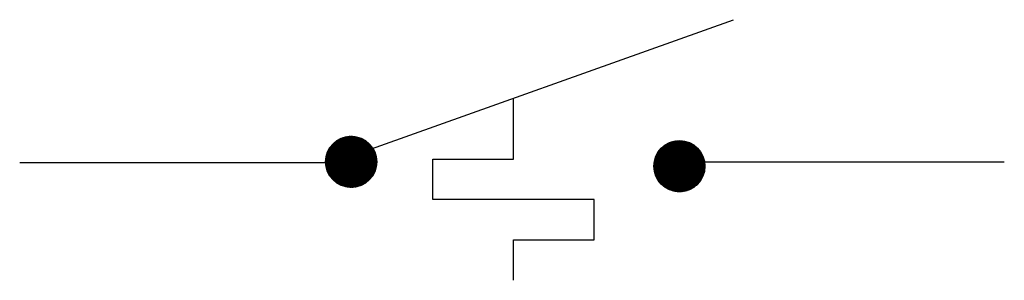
# Model space of a CAD drawing. Header units: inches. Extents: x 1.9 to 32, y 0.4 to 20.5.
# Tile 6 of 10: x 7.511 to 8.905, y 17.631 to 18. Entities that reach past the tile are written whole.
import ezdxf

# ---------------------------------------------------------------- set-up
doc = ezdxf.new("R2010")
doc.units = ezdxf.units.IN
doc.header["$MEASUREMENT"] = 0
doc.layers.add('M-ANNO-SYMB', color=6, linetype='Continuous', lineweight=30)

# ---------------------------------------------------------------- blocks, each defined once
blk = doc.blocks.new('*U5')
at = {"color": 0}
for p, q in [((9.5957, 6.9739), (9.6605, 7.0387)), ((9.5957, 6.9748), (9.6596, 7.0387)), ((9.5957, 6.9757), (9.6587, 7.0387)), ((9.5957, 6.9766), (9.6578, 7.0387)), ((9.5957, 6.9775), (9.6569, 7.0387)), ((9.5957, 6.973), (9.6613, 7.0386)), ((9.5958, 6.9714), (9.663, 7.0386)), ((9.5958, 6.9722), (9.6622, 7.0386)), ((9.5958, 6.9784), (9.656, 7.0386)), ((9.5958, 6.9793), (9.6551, 7.0386)), ((9.5959, 6.9705), (9.6638, 7.0385)), ((9.5959, 6.9803), (9.6541, 7.0385)), ((9.596, 6.9689), (9.6655, 7.0384)), ((9.596, 6.9697), (9.6647, 7.0384)), ((9.596, 6.9812), (9.6532, 7.0384)), ((9.5961, 6.9681), (9.6663, 7.0383)), ((9.5961, 6.9822), (9.6522, 7.0383)), ((9.5962, 6.9673), (9.6671, 7.0382)), ((9.5962, 6.9832), (9.6512, 7.0382)), ((9.5963, 6.9666), (9.6678, 7.0381)), ((9.5963, 6.9842), (9.6502, 7.0381)), ((9.5964, 6.9658), (9.6686, 7.038)), ((9.5965, 6.9853), (9.6491, 7.0379)), ((9.5966, 6.965), (9.6694, 7.0378)), ((9.5967, 6.9643), (9.6701, 7.0377)), ((9.5967, 6.9863), (9.6481, 7.0377)), ((9.5968, 6.9635), (9.6709, 7.0376)), ((9.5969, 6.9874), (9.647, 7.0375)), ((9.597, 6.9628), (9.6716, 7.0374)), ((9.5971, 6.9621), (9.6723, 7.0373)), ((9.5971, 6.9885), (9.6459, 7.0373)), ((9.5973, 6.9613), (9.6731, 7.0371)), ((9.5973, 6.9897), (9.6447, 7.0371)), ((9.5975, 6.9606), (9.6738, 7.0369)), ((9.5976, 6.9599), (9.6745, 7.0368)), ((9.5976, 6.9908), (9.6436, 7.0368)), ((9.5978, 6.9592), (9.6752, 7.0366)), ((9.5979, 6.992), (9.6424, 7.0365)), ((9.598, 6.9585), (9.6759, 7.0364)), ((9.5982, 6.9578), (9.6766, 7.0362)), ((9.5983, 6.9933), (9.6411, 7.0361)), ((9.5984, 6.9571), (9.6773, 7.036)), ((9.5986, 6.9565), (9.6779, 7.0358)), ((9.5987, 6.9945), (9.6399, 7.0357)), ((9.5988, 6.9558), (9.6786, 7.0356)), ((9.599, 6.9551), (9.6793, 7.0354)), ((9.5991, 6.9958), (9.6385, 7.0353)), ((9.5993, 6.9545), (9.6799, 7.0351)), ((9.5995, 6.9538), (9.6806, 7.0349)), ((9.5996, 6.9972), (9.6372, 7.0348)), ((9.5997, 6.9532), (9.6812, 7.0347)), ((9.6, 6.9525), (9.6819, 7.0344)), ((9.6001, 6.9986), (9.6357, 7.0343)), ((9.6002, 6.9519), (9.6825, 7.0342)), ((9.6005, 6.9513), (9.6831, 7.0339)), ((9.6007, 6.9506), (9.6837, 7.0336)), ((9.6007, 7.0001), (9.6342, 7.0336)), ((9.601, 6.95), (9.6844, 7.0334)), ((9.6013, 6.9494), (9.685, 7.0331)), ((9.6014, 7.0017), (9.6327, 7.0329)), ((9.6016, 6.9488), (9.6856, 7.0328)), ((9.6018, 6.9482), (9.6862, 7.0325)), ((9.6021, 6.9476), (9.6868, 7.0323)), ((9.6022, 7.0034), (9.631, 7.0321)), ((9.6024, 6.947), (9.6874, 7.032)), ((9.6027, 6.9464), (9.688, 7.0317)), ((9.603, 6.9459), (9.6885, 7.0314)), ((9.6032, 7.0052), (9.6292, 7.0312)), ((9.6033, 6.9453), (9.6891, 7.0311)), ((9.6036, 6.9447), (9.6897, 7.0307)), ((9.604, 6.9441), (9.6902, 7.0304)), ((9.6043, 6.9436), (9.6908, 7.0301)), ((9.6043, 7.0072), (9.6272, 7.0301)), ((9.6046, 6.943), (9.6914, 7.0298)), ((9.6049, 6.9425), (9.6919, 7.0294)), ((9.6053, 6.9419), (9.6925, 7.0291)), ((9.6056, 6.9414), (9.693, 7.0288)), ((9.6057, 7.0095), (9.6249, 7.0287)), ((9.606, 6.9408), (9.6935, 7.0284)), ((9.6063, 6.9403), (9.6941, 7.0281)), ((9.6067, 6.9398), (9.6946, 7.0277)), ((9.607, 6.9393), (9.6951, 7.0274)), ((9.6074, 6.9387), (9.6956, 7.027)), ((9.6075, 7.0122), (9.6222, 7.0269)), ((9.6078, 6.9382), (9.6962, 7.0266)), ((9.6081, 6.9377), (9.6967, 7.0262)), ((9.6085, 6.9372), (9.6972, 7.0259)), ((9.6089, 6.9367), (9.6977, 7.0255)), ((9.6093, 6.9362), (9.6982, 7.0251)), ((9.6097, 6.9357), (9.6987, 7.0247)), ((9.6101, 6.9352), (9.6992, 7.0243)), ((9.6105, 6.9347), (9.6996, 7.0239)), ((9.6106, 7.0162), (9.6182, 7.0238)), ((9.6109, 6.9343), (9.7001, 7.0235)), ((9.6113, 6.9338), (9.7006, 7.0231)), ((9.6117, 6.9333), (9.7011, 7.0227)), ((9.6121, 6.9329), (9.7015, 7.0223)), ((9.6125, 6.9324), (9.702, 7.0218)), ((9.613, 6.9319), (9.7024, 7.0214)), ((9.6134, 6.9315), (9.7029, 7.021)), ((9.6138, 6.931), (9.7033, 7.0205)), ((9.6143, 6.9306), (9.7038, 7.0201)), ((9.6147, 6.9302), (9.7042, 7.0197)), ((9.6152, 6.9297), (9.7047, 7.0192)), ((9.6156, 6.9293), (9.7051, 7.0188)), ((9.6161, 6.9289), (9.7055, 7.0183)), ((9.6165, 6.9284), (9.7059, 7.0178)), ((9.617, 6.928), (9.7064, 7.0174)), ((9.6175, 6.9276), (9.7068, 7.0169)), ((9.618, 6.9272), (9.7072, 7.0164)), ((9.6184, 6.9268), (9.7076, 7.0159)), ((9.6189, 6.9264), (9.708, 7.0155)), ((9.6194, 6.926), (9.7084, 7.015)), ((9.6199, 6.9256), (9.7088, 7.0145)), ((9.6204, 6.9252), (9.7092, 7.014)), ((9.6209, 6.9248), (9.7095, 7.0135)), ((9.6214, 6.9245), (9.7099, 7.013)), ((9.6219, 6.9241), (9.7103, 7.0125)), ((9.6224, 6.9237), (9.7107, 7.0119)), ((9.623, 6.9234), (9.711, 7.0114)), ((9.6235, 6.923), (9.7114, 7.0109)), ((9.624, 6.9227), (9.7117, 7.0104)), ((9.6245, 6.9223), (9.7121, 7.0098)), ((9.6251, 6.922), (9.7124, 7.0093)), ((9.6256, 6.9216), (9.7128, 7.0088)), ((9.6262, 6.9213), (9.7131, 7.0082)), ((9.6267, 6.9209), (9.7134, 7.0077)), ((9.6273, 6.9206), (9.7138, 7.0071)), ((9.6278, 6.9203), (9.7141, 7.0065)), ((9.6284, 6.92), (9.7144, 7.006)), ((9.629, 6.9197), (9.7147, 7.0054)), ((9.6296, 6.9194), (9.715, 7.0048)), ((9.6301, 6.9191), (9.7153, 7.0042)), ((9.6307, 6.9188), (9.7156, 7.0037)), ((9.6313, 6.9185), (9.7159, 7.0031)), ((9.6319, 6.9182), (9.7162, 7.0025)), ((9.6325, 6.9179), (9.7165, 7.0019)), ((9.6331, 6.9176), (9.7168, 7.0013)), ((9.6337, 6.9174), (9.717, 7.0006)), ((9.6344, 6.9171), (9.7173, 7)), ((9.635, 6.9168), (9.7176, 6.9994)), ((9.6356, 6.9166), (9.7178, 6.9988)), ((9.6363, 6.9163), (9.7181, 6.9981)), ((9.6369, 6.9161), (9.7183, 6.9975)), ((9.6375, 6.9159), (9.7185, 6.9968)), ((9.6382, 6.9156), (9.7188, 6.9962)), ((9.6389, 6.9154), (9.719, 6.9955)), ((9.6395, 6.9152), (9.7192, 6.9949)), ((9.6402, 6.915), (9.7194, 6.9942)), ((9.6409, 6.9148), (9.7196, 6.9935)), ((9.6415, 6.9146), (9.7198, 6.9928)), ((9.6422, 6.9144), (9.72, 6.9921)), ((9.6429, 6.9142), (9.7202, 6.9914)), ((9.6436, 6.914), (9.7204, 6.9907)), ((9.6444, 6.9138), (9.7206, 6.99)), ((9.6451, 6.9137), (9.7207, 6.9893)), ((9.6458, 6.9135), (9.7209, 6.9886)), ((9.6465, 6.9133), (9.721, 6.9879)), ((9.6473, 6.9132), (9.7212, 6.9871)), ((9.648, 6.9131), (9.7213, 6.9864)), ((9.6488, 6.9129), (9.7214, 6.9856)), ((9.6495, 6.9128), (9.7216, 6.9849)), ((9.6503, 6.9127), (9.7217, 6.9841)), ((9.6511, 6.9126), (9.7218, 6.9833)), ((9.6519, 6.9125), (9.7219, 6.9825)), ((9.6527, 6.9124), (9.722, 6.9817)), ((9.6535, 6.9123), (9.722, 6.9809)), ((9.6543, 6.9123), (9.7221, 6.9801)), ((9.6551, 6.9122), (9.7222, 6.9793)), ((9.656, 6.9122), (9.7222, 6.9784)), ((9.6568, 6.9121), (9.7222, 6.9776)), ((9.6577, 6.9121), (9.7223, 6.9767)), ((9.6585, 6.9121), (9.7223, 6.9758)), ((9.6594, 6.9121), (9.7223, 6.975)), ((9.6603, 6.9121), (9.7223, 6.9741)), ((9.6612, 6.9121), (9.7222, 6.9732)), ((9.6622, 6.9122), (9.7222, 6.9722)), ((9.6631, 6.9122), (9.7221, 6.9713)), ((9.664, 6.9123), (9.7221, 6.9703)), ((9.665, 6.9124), (9.722, 6.9694)), ((9.666, 6.9125), (9.7219, 6.9684)), ((9.667, 6.9126), (9.7218, 6.9674)), ((9.668, 6.9128), (9.7216, 6.9664)), ((9.6691, 6.9129), (9.7215, 6.9653)), ((9.6701, 6.9131), (9.7213, 6.9642)), ((9.6712, 6.9133), (9.7211, 6.9632)), ((9.6723, 6.9135), (9.7209, 6.962)), ((9.6735, 6.9138), (9.7206, 6.9609)), ((9.6747, 6.9141), (9.7203, 6.9597)), ((9.6759, 6.9144), (9.72, 6.9585)), ((9.6771, 6.9148), (9.7196, 6.9573)), ((9.6784, 6.9151), (9.7192, 6.956)), ((9.6797, 6.9156), (9.7188, 6.9547)), ((9.6811, 6.9161), (9.7183, 6.9533)), ((9.6825, 6.9166), (9.7177, 6.9519)), ((9.684, 6.9173), (9.7171, 6.9503)), ((9.6856, 6.918), (9.7164, 6.9487)), ((9.6874, 6.9188), (9.7156, 6.947)), ((9.6892, 6.9198), (9.7146, 6.9452)), ((9.6912, 6.9209), (9.7134, 6.9431)), ((9.6936, 6.9224), (9.712, 6.9408)), ((9.6965, 6.9244), (9.71, 6.9379)), ((9.7011, 6.9282), (9.7062, 6.9333))]:
    blk.add_line(p, q, dxfattribs=at)
blk = doc.blocks.new('*U6')
at = {"color": 0}
for p, q in [((10.4849, 6.9662), (10.5488, 7.0301)), ((10.4849, 6.967), (10.5479, 7.0301)), ((10.4849, 6.9644), (10.5505, 7.03)), ((10.4849, 6.9653), (10.5496, 7.03)), ((10.4849, 6.9679), (10.547, 7.03)), ((10.4849, 6.9688), (10.5461, 7.03)), ((10.4849, 6.9698), (10.5452, 7.03)), ((10.485, 6.9636), (10.5514, 7.03)), ((10.485, 6.9627), (10.5522, 7.0299)), ((10.485, 6.9707), (10.5442, 7.0299)), ((10.4851, 6.9619), (10.553, 7.0299)), ((10.4851, 6.9716), (10.5433, 7.0299)), ((10.4851, 6.9611), (10.5538, 7.0298)), ((10.4851, 6.9726), (10.5423, 7.0298)), ((10.4852, 6.9603), (10.5546, 7.0297)), ((10.4852, 6.9736), (10.5413, 7.0297)), ((10.4853, 6.9595), (10.5554, 7.0296)), ((10.4854, 6.9746), (10.5403, 7.0296)), ((10.4854, 6.9587), (10.5562, 7.0295)), ((10.4855, 6.9579), (10.557, 7.0294)), ((10.4855, 6.9756), (10.5393, 7.0294)), ((10.4856, 6.9572), (10.5578, 7.0293)), ((10.4856, 6.9766), (10.5383, 7.0293)), ((10.4857, 6.9564), (10.5585, 7.0292)), ((10.4858, 6.9777), (10.5372, 7.0291)), ((10.4859, 6.9556), (10.5593, 7.0291)), ((10.486, 6.9549), (10.56, 7.0289)), ((10.486, 6.9788), (10.5361, 7.0289)), ((10.4861, 6.9542), (10.5608, 7.0288)), ((10.4862, 6.9799), (10.535, 7.0287)), ((10.4863, 6.9534), (10.5615, 7.0286)), ((10.4865, 6.9527), (10.5622, 7.0285)), ((10.4865, 6.981), (10.5339, 7.0284)), ((10.4866, 6.952), (10.5629, 7.0283)), ((10.4868, 6.9513), (10.5637, 7.0281)), ((10.4868, 6.9822), (10.5327, 7.0281)), ((10.487, 6.9506), (10.5644, 7.028)), ((10.4871, 6.9834), (10.5315, 7.0278)), ((10.4872, 6.9499), (10.565, 7.0278)), ((10.4874, 6.9492), (10.5657, 7.0276)), ((10.4874, 6.9846), (10.5303, 7.0275)), ((10.4876, 6.9485), (10.5664, 7.0274)), ((10.4878, 6.9478), (10.5671, 7.0272)), ((10.4878, 6.9859), (10.529, 7.0271)), ((10.488, 6.9472), (10.5678, 7.0269)), ((10.4882, 6.9465), (10.5684, 7.0267)), ((10.4883, 6.9872), (10.5277, 7.0267)), ((10.4884, 6.9458), (10.5691, 7.0265)), ((10.4887, 6.9452), (10.5697, 7.0263)), ((10.4888, 6.9886), (10.5263, 7.0262)), ((10.4889, 6.9445), (10.5704, 7.026)), ((10.4891, 6.9439), (10.571, 7.0258)), ((10.4893, 6.99), (10.5249, 7.0256)), ((10.4894, 6.9433), (10.5717, 7.0255)), ((10.4897, 6.9426), (10.5723, 7.0253)), ((10.4899, 6.942), (10.5729, 7.025)), ((10.4899, 6.9915), (10.5234, 7.025)), ((10.4902, 6.9414), (10.5735, 7.0248)), ((10.4904, 6.9408), (10.5741, 7.0245)), ((10.4906, 6.9931), (10.5218, 7.0243)), ((10.4907, 6.9402), (10.5747, 7.0242)), ((10.491, 6.9396), (10.5753, 7.0239)), ((10.4913, 6.939), (10.5759, 7.0236)), ((10.4914, 6.9948), (10.5201, 7.0235)), ((10.4916, 6.9384), (10.5765, 7.0233)), ((10.4919, 6.9378), (10.5771, 7.023)), ((10.4922, 6.9372), (10.5777, 7.0227)), ((10.4923, 6.9966), (10.5183, 7.0226)), ((10.4925, 6.9367), (10.5783, 7.0224)), ((10.4928, 6.9361), (10.5789, 7.0221)), ((10.4931, 6.9355), (10.5794, 7.0218)), ((10.4934, 6.935), (10.58, 7.0215)), ((10.4935, 6.9986), (10.5163, 7.0215)), ((10.4938, 6.9344), (10.5805, 7.0212)), ((10.4941, 6.9338), (10.5811, 7.0208)), ((10.4944, 6.9333), (10.5816, 7.0205)), ((10.4948, 6.9328), (10.5822, 7.0201)), ((10.4948, 7.0009), (10.5141, 7.0201)), ((10.4951, 6.9322), (10.5827, 7.0198)), ((10.4955, 6.9317), (10.5832, 7.0194)), ((10.4958, 6.9312), (10.5838, 7.0191)), ((10.4962, 6.9306), (10.5843, 7.0187)), ((10.4966, 6.9301), (10.5848, 7.0184)), ((10.4967, 7.0036), (10.5113, 7.0182)), ((10.4969, 6.9296), (10.5853, 7.018)), ((10.4973, 6.9291), (10.5858, 7.0176)), ((10.4977, 6.9286), (10.5863, 7.0172)), ((10.4981, 6.9281), (10.5868, 7.0169)), ((10.4985, 6.9276), (10.5873, 7.0165)), ((10.4989, 6.9271), (10.5878, 7.0161)), ((10.4992, 6.9266), (10.5883, 7.0157)), ((10.4996, 6.9261), (10.5888, 7.0153)), ((10.4998, 7.0076), (10.5074, 7.0151)), ((10.5001, 6.9256), (10.5893, 7.0149)), ((10.5005, 6.9252), (10.5898, 7.0145)), ((10.5009, 6.9247), (10.5902, 7.0141)), ((10.5013, 6.9242), (10.5907, 7.0136)), ((10.5017, 6.9238), (10.5912, 7.0132)), ((10.5021, 6.9233), (10.5916, 7.0128)), ((10.5026, 6.9229), (10.5921, 7.0124)), ((10.503, 6.9224), (10.5925, 7.0119)), ((10.5035, 6.922), (10.593, 7.0115)), ((10.5039, 6.9215), (10.5934, 7.011)), ((10.5043, 6.9211), (10.5938, 7.0106)), ((10.5048, 6.9207), (10.5943, 7.0101)), ((10.5053, 6.9202), (10.5947, 7.0097)), ((10.5057, 6.9198), (10.5951, 7.0092)), ((10.5062, 6.9194), (10.5955, 7.0087)), ((10.5067, 6.919), (10.5959, 7.0083)), ((10.5071, 6.9186), (10.5963, 7.0078)), ((10.5076, 6.9182), (10.5968, 7.0073)), ((10.5081, 6.9178), (10.5972, 7.0068)), ((10.5086, 6.9174), (10.5975, 7.0063)), ((10.5091, 6.917), (10.5979, 7.0059)), ((10.5096, 6.9166), (10.5983, 7.0054)), ((10.5101, 6.9162), (10.5987, 7.0049)), ((10.5106, 6.9158), (10.5991, 7.0043)), ((10.5111, 6.9155), (10.5995, 7.0038)), ((10.5116, 6.9151), (10.5998, 7.0033)), ((10.5121, 6.9147), (10.6002, 7.0028)), ((10.5127, 6.9144), (10.6006, 7.0023)), ((10.5132, 6.914), (10.6009, 7.0017)), ((10.5137, 6.9137), (10.6013, 7.0012)), ((10.5143, 6.9133), (10.6016, 7.0007)), ((10.5148, 6.913), (10.6019, 7.0001)), ((10.5153, 6.9127), (10.6023, 6.9996)), ((10.5159, 6.9123), (10.6026, 6.999)), ((10.5165, 6.912), (10.6029, 6.9985)), ((10.517, 6.9117), (10.6033, 6.9979)), ((10.5176, 6.9114), (10.6036, 6.9973)), ((10.5182, 6.911), (10.6039, 6.9968)), ((10.5187, 6.9107), (10.6042, 6.9962)), ((10.5193, 6.9104), (10.6045, 6.9956)), ((10.5199, 6.9101), (10.6048, 6.995)), ((10.5205, 6.9098), (10.6051, 6.9944)), ((10.5211, 6.9096), (10.6054, 6.9938)), ((10.5217, 6.9093), (10.6057, 6.9932)), ((10.5223, 6.909), (10.6059, 6.9926)), ((10.5229, 6.9087), (10.6062, 6.992)), ((10.5235, 6.9085), (10.6065, 6.9914)), ((10.5242, 6.9082), (10.6067, 6.9908)), ((10.5248, 6.908), (10.607, 6.9901)), ((10.5254, 6.9077), (10.6072, 6.9895)), ((10.5261, 6.9075), (10.6075, 6.9889)), ((10.5267, 6.9072), (10.6077, 6.9882)), ((10.5274, 6.907), (10.6079, 6.9876)), ((10.528, 6.9068), (10.6082, 6.9869)), ((10.5287, 6.9066), (10.6084, 6.9862)), ((10.5294, 6.9063), (10.6086, 6.9856)), ((10.53, 6.9061), (10.6088, 6.9849)), ((10.5307, 6.9059), (10.609, 6.9842)), ((10.5314, 6.9057), (10.6092, 6.9835)), ((10.5321, 6.9056), (10.6094, 6.9828)), ((10.5328, 6.9054), (10.6096, 6.9821)), ((10.5335, 6.9052), (10.6097, 6.9814)), ((10.5342, 6.905), (10.6099, 6.9807)), ((10.535, 6.9049), (10.6101, 6.98)), ((10.5357, 6.9047), (10.6102, 6.9792)), ((10.5364, 6.9046), (10.6104, 6.9785)), ((10.5372, 6.9044), (10.6105, 6.9777)), ((10.5379, 6.9043), (10.6106, 6.977)), ((10.5387, 6.9042), (10.6107, 6.9762)), ((10.5395, 6.9041), (10.6109, 6.9755)), ((10.5403, 6.904), (10.611, 6.9747)), ((10.541, 6.9039), (10.611, 6.9739)), ((10.5418, 6.9038), (10.6111, 6.9731)), ((10.5427, 6.9037), (10.6112, 6.9723)), ((10.5435, 6.9037), (10.6113, 6.9715)), ((10.5443, 6.9036), (10.6113, 6.9706)), ((10.5451, 6.9036), (10.6114, 6.9698)), ((10.546, 6.9035), (10.6114, 6.9689)), ((10.5468, 6.9035), (10.6114, 6.9681)), ((10.5477, 6.9035), (10.6114, 6.9672)), ((10.5486, 6.9035), (10.6114, 6.9663)), ((10.5495, 6.9035), (10.6114, 6.9654)), ((10.5504, 6.9035), (10.6114, 6.9645)), ((10.5513, 6.9036), (10.6114, 6.9636)), ((10.5523, 6.9036), (10.6113, 6.9627)), ((10.5532, 6.9037), (10.6112, 6.9617)), ((10.5542, 6.9038), (10.6112, 6.9607)), ((10.5552, 6.9039), (10.6111, 6.9598)), ((10.5562, 6.904), (10.6109, 6.9588)), ((10.5572, 6.9041), (10.6108, 6.9577)), ((10.5582, 6.9043), (10.6106, 6.9567)), ((10.5593, 6.9045), (10.6105, 6.9556)), ((10.5604, 6.9047), (10.6103, 6.9545)), ((10.5615, 6.9049), (10.61, 6.9534)), ((10.5627, 6.9052), (10.6098, 6.9523)), ((10.5638, 6.9054), (10.6095, 6.9511)), ((10.565, 6.9058), (10.6092, 6.9499)), ((10.5663, 6.9061), (10.6088, 6.9487)), ((10.5676, 6.9065), (10.6084, 6.9474)), ((10.5689, 6.907), (10.608, 6.9461)), ((10.5703, 6.9075), (10.6075, 6.9447)), ((10.5717, 6.908), (10.6069, 6.9432)), ((10.5732, 6.9086), (10.6063, 6.9417)), ((10.5748, 6.9094), (10.6056, 6.9401)), ((10.5765, 6.9102), (10.6047, 6.9384)), ((10.5784, 6.9112), (10.6038, 6.9366)), ((10.5804, 6.9123), (10.6026, 6.9345)), ((10.5828, 6.9138), (10.6012, 6.9322)), ((10.5856, 6.9158), (10.5992, 6.9293)), ((10.5903, 6.9195), (10.5954, 6.9246))]:
    blk.add_line(p, q, dxfattribs=at)

msp = doc.modelspace()

# ---------------------------------------------------------------- linework, layer by layer
at = {"layer": 'M-ANNO-SYMB'}
for p, q in [((7.981, 17.8069), (8.5216, 17.9997)), ((8.2099, 17.8022), (8.2099, 17.8885)), ((7.9763, 17.7972), (7.5106, 17.7972)), ((8.0956, 17.7451), (8.0956, 17.8022)), ((8.0956, 17.8022), (8.2099, 17.8022)), ((8.9049, 17.7978), (8.4392, 17.7978)), ((8.3243, 17.7451), (8.0956, 17.7451)), ((8.3243, 17.6879), (8.3243, 17.7451)), ((8.2099, 17.6879), (8.3243, 17.6879)), ((8.2099, 17.6307), (8.2099, 17.6879))]:
    msp.add_line(p, q, dxfattribs=at)
for centre in [(7.98, 17.7985), (8.4448, 17.7923)]:
    msp.add_circle(centre, 0.0362, dxfattribs=at)
msp.add_point((7.98, 17.7985), dxfattribs=at)

# ---------------------------------------------------------------- block references
at = {"layer": 'M-ANNO-SYMB', "linetype": 'Continuous', "xscale": 0.5716718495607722, "yscale": 0.5716718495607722, "zscale": 0.5716718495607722}
for name, p in [('*U5', (2.4582, 13.8108)), ('*U6', (2.4147, 13.8095))]:
    msp.add_blockref(name, p, dxfattribs=at)

doc.saveas('drawing.dxf')
